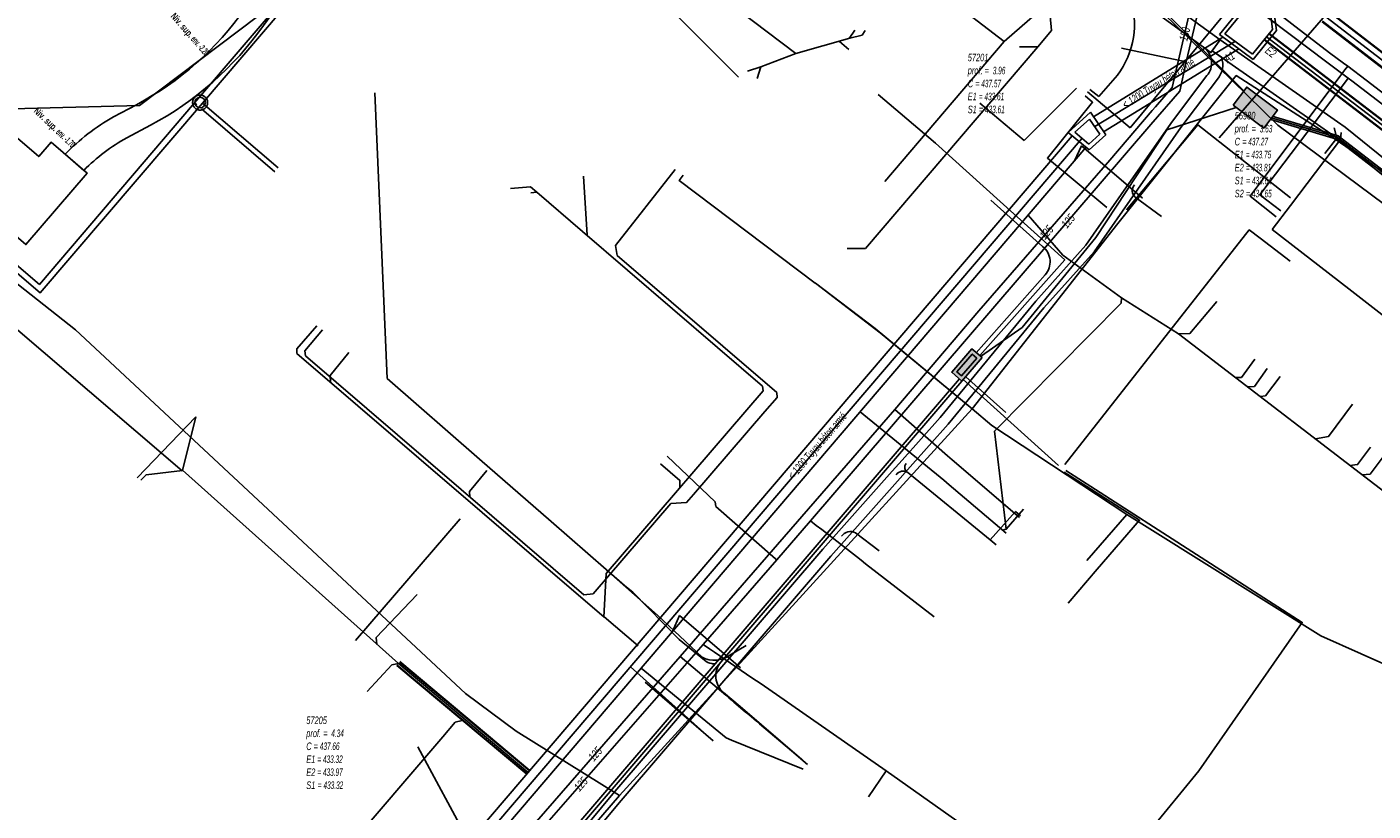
# Model space of a CAD drawing. Header units: metres. Extents: x 2695563 to 2696938, y 1260544 to 1262032.
# Tile 100 of 256: x 2696109 to 2696198, y 1261178 to 1261230. Entities that reach past the tile are written whole.
import ezdxf

# ---------------------------------------------------------------- set-up
doc = ezdxf.new("R2010")
doc.units = ezdxf.units.M
doc.header["$LTSCALE"] = 100
doc.linetypes.add('AUSGEZOGEN', pattern=[0])
doc.linetypes.add('STRICHLINIE2_S3', pattern=[0.25, 0.15, -0.1])
for name, color, linetype in [('CAD_Cadastre des conduites_Ouvrage _Ligne', 200, 'AUSGEZOGEN'), ('CAD_Cadastre des conduites_Ouvrage_Conduite', 200, 'AUSGEZOGEN'), ('Eau portable_Cadastre des conduites_Conduite', 171, 'AUSGEZOGEN'), ('Eau potable_Cadastre des conduites_Conduite_Texte', 171, 'AUSGEZOGEN'), ('EU_Cadastre des conduites', 24, 'AUSGEZOGEN'), ('EU_Cadastre des conduites – Texte', 7, 'AUSGEZOGEN'), ('EU_Cadastre des conduites_Axe de tracé', 24, 'AUSGEZOGEN'), ('EU_Cadastre des conduites_Regard normalisé – Texte', 24, 'AUSGEZOGEN'), ('EU_Cadastre des conduites_Regard – Polygone de détail', 24, 'AUSGEZOGEN'), ('EU_Cadastre des conduites_Texte entrée-sortie', 24, 'AUSGEZOGEN'), ('Gaz_Cadastre des conduites_Conduite', 32, 'AUSGEZOGEN'), ('Gaz_Cadastre des conduites_Conduite_Texte', 32, 'AUSGEZOGEN'), ('Réseau électrique_Cadastre des conduite_Bord du tracé', 1, 'AUSGEZOGEN'), ('Réseau électrique_Cadastre des conduite_Tronçon de tracé', 1, 'AUSGEZOGEN'), ('Réseau électrique_Cadastre des conduites_Ouvrage_Surface-Ligne-Point', 1, 'AUSGEZOGEN'), ('Réseau électrique_Point altimétrique_Texte', 7, 'AUSGEZOGEN'), ('TV_Cadastre des conduites_CONDUITE', 92, 'AUSGEZOGEN'), ('Télécommunications_SW_Cadastre des conduites_Bord du tracé', 94, 'AUSGEZOGEN'), ('Télécommunications_SW_Cadastre des conduites_Ouvrage', 94, 'AUSGEZOGEN')]:
    doc.layers.add(name, color=color, linetype=linetype)
doc.styles.add('ARIAL', font='arial.ttf')
doc.styles.add('ARIALNARROW', font='ARIALN.TTF')
pattern_1 = [(0, (2708005, 1273150), (6075, 6075), [6075, -6075]), (90, (2708005, 1273150), (-6075, 6075), [6075, -6075])]

# ---------------------------------------------------------------- blocks, each defined once
blk = doc.blocks.new('COMPLEXOBJECT_1585')
at = {"layer": 'CAD_Cadastre des conduites_Ouvrage _Ligne', "color": 200, "linetype": 'AUSGEZOGEN', "transparency": 33554687}
for start, end in [(90, 270), (270, 90)]:
    blk.add_arc((6119.209, 11225.509), 0.35, start, end, dxfattribs=at)
blk = doc.blocks.new('COMPLEXOBJECT_1586')
at = {"layer": 'CAD_Cadastre des conduites_Ouvrage _Ligne', "color": 200, "linetype": 'STRICHLINIE2_S3', "transparency": 33554687}
for centre, radius, start, end in [((6119.209, 11225.509), 0.5, 89.96845, 20.47589), ((6119.21, 11225.511), 0.498, 20.35559, 90.08874)]:
    blk.add_arc(centre, radius, start, end, dxfattribs=at)
blk = doc.blocks.new('COMPLEXOBJECT_1830')
at = {"layer": 'Réseau électrique_Cadastre des conduite_Bord du tracé', "color": 1, "linetype": 'AUSGEZOGEN', "transparency": 33554687}
for p, q in [((6123.623, 11233.706), (6122.189, 11231.732)), ((6123.409, 11230.622), (6125.009, 11232.824)), ((6114.975, 11225.364), (6113.453, 11224.555)), ((6114.343, 11223.171), (6115.915, 11224.006)), ((6110.238, 11222.073), (6111.486, 11221.005))]:
    blk.add_line(p, q, dxfattribs=at)
blk.add_lwpolyline([(6126.681, 11235.852), (6127.623, 11238.132), (6126.107, 11238.758), (6125.201, 11236.564)], dxfattribs=at)
for centre, radius, start, end in [((6112.048, 11241.962), 14.217, 324.5025, 337.6883), ((6112.712, 11241.59), 15.101, 324.51706, 337.66977), ((6105.221, 11243.684), 20.754, 298.03143, 324.84006), ((6105.78, 11243.039), 21.563, 298.03627, 324.84241), ((6120.533, 11212.061), 14.36, 119.53854, 135.79819), ((6120.406, 11212.206), 12.53, 118.94155, 135.39274)]:
    blk.add_arc(centre, radius, start, end, dxfattribs=at)
blk = doc.blocks.new('COMPLEXOBJECT_1844')
at = {"layer": 'Réseau électrique_Cadastre des conduite_Bord du tracé', "color": 1, "linetype": 'AUSGEZOGEN', "transparency": 33554687}
for points in [[(6187.06, 11228.52), (6186.443, 11228.951), (6186.356, 11228.83), (6185.893, 11229.168)], [(6186.091, 11227.297), (6183.802, 11224.27), (6180.912, 11220.13), (6178.056, 11216.035), (6174.734, 11212.316), (6168.374, 11204.594), (6165.845, 11201.752), (6165.182, 11201.007), (6160.577, 11195.832), (6146.636, 11179.588), (6144.477, 11176.99), (6145.039, 11176.571), (6147.171, 11179.136), (6161.104, 11195.371), (6165.719, 11200.558), (6166.385, 11201.306), (6168.906, 11204.139), (6175.266, 11211.86), (6178.606, 11215.6), (6181.498, 11219.746), (6184.368, 11223.859), (6186.789, 11227.06)]]:
    blk.add_lwpolyline(points, dxfattribs=at)
for centre, radius, start, end in [((6185.12, 11228.14), 1.286, 319.02303, 53.05875), ((6185.696, 11228.018), 1.454, 318.77428, 20.19499)]:
    blk.add_arc(centre, radius, start, end, dxfattribs=at)
blk = doc.blocks.new('COMPLEXOBJECT_1949')
at = {"layer": 'Réseau électrique_Cadastre des conduite_Tronçon de tracé', "color": 1, "linetype": 'AUSGEZOGEN', "transparency": 33554687}
blk.add_line((6178.916, 11225.904), (6180.15, 11227.332), dxfattribs=at)
blk.add_arc((6175.699, 11230.694), 5.577, 322.93522, 19.15807, dxfattribs=at)
blk = doc.blocks.new('COMPLEXOBJECT_2585')
at = {"layer": 'Réseau électrique_Cadastre des conduite_Tronçon de tracé', "color": 1, "linetype": 'AUSGEZOGEN', "transparency": 33554687}
blk.add_line((6183.082, 11217.942), (6181.333, 11219.229), dxfattribs=at)
blk.add_arc((6181.692, 11219.662), 0.562, 137.25619, 230.33458, dxfattribs=at)
blk = doc.blocks.new('COMPLEXOBJECT_2598')
at = {"layer": 'Réseau électrique_Cadastre des conduite_Tronçon de tracé', "color": 1, "linetype": 'AUSGEZOGEN', "transparency": 33554687}
blk.add_line((6155.478, 11189.435), (6154.407, 11188.791), dxfattribs=at)
blk.add_arc((6153.374, 11190.208), 1.754, 242.32178, 306.09619, dxfattribs=at)
blk = doc.blocks.new('COMPLEXOBJECT_2761')
at = {"layer": 'Télécommunications_SW_Cadastre des conduites_Bord du tracé', "color": 94, "linetype": 'AUSGEZOGEN', "transparency": 33554687}
blk.add_lwpolyline([(6061.878, 11324.781), (6125.024, 11276.855), (6144.716, 11261.91), (6172.175, 11240.573), (6174.099, 11239.79), (6179.632, 11235.501), (6182.935, 11231.89), (6188.544, 11226.288)], dxfattribs=at)
blk = doc.blocks.new('COMPLEXOBJECT_2802')
at = {"layer": 'Télécommunications_SW_Cadastre des conduites_Bord du tracé', "color": 94, "linetype": 'AUSGEZOGEN', "transparency": 33554687}
blk.add_lwpolyline([(6152.726, 11188.454), (6151.043, 11189.832), (6147.947, 11192.972)], dxfattribs=at)
for centre, radius, start, end in [((6153.341, 11189.145), 0.924, 228.33466, 260.81488), ((6153.338, 11189.154), 0.933, 261.03382, 275.56827)]:
    blk.add_arc(centre, radius, start, end, dxfattribs=at)
blk = doc.blocks.new('COMPLEXOBJECT_2807')
at = {"layer": 'Télécommunications_SW_Cadastre des conduites_Bord du tracé', "color": 94, "linetype": 'AUSGEZOGEN', "transparency": 33554687}
blk.add_line((6153.982, 11186.306), (6155.091, 11185.373), dxfattribs=at)
for start, end in [(141.0301, 185.33172), (185.32178, 229.62708)]:
    blk.add_arc((6154.926, 11187.416), 1.457, start, end, dxfattribs=at)
blk = doc.blocks.new('COMPLEXOBJECT_2808')
at = {"layer": 'Télécommunications_SW_Cadastre des conduites_Bord du tracé', "color": 94, "linetype": 'AUSGEZOGEN', "transparency": 33554687}
for p, q in [((6175.177, 11215.953), (6171.743, 11219.024)), ((6170.771, 11208.888), (6175.349, 11214.064))]:
    blk.add_line(p, q, dxfattribs=at)
for centre, radius, start, end in [((6174.374, 11214.928), 1.302, 5.16742, 51.92964), ((6174.371, 11214.928), 1.305, 318.53459, 5.12197)]:
    blk.add_arc(centre, radius, start, end, dxfattribs=at)

msp = doc.modelspace()

# ---------------------------------------------------------------- hatches: boundary and pattern name
at = {"layer": 'Réseau électrique_Cadastre des conduite_Bord du tracé', "lineweight": 18, "transparency": 33554687}
h = msp.add_hatch(dxfattribs=at)
h.set_pattern_fill('MUSTER', color=1, scale=6075, style=0, pattern_type=2)
h.set_pattern_definition(pattern_1)
h.paths.add_polyline_path([(2696112.456, 1261220.815), (2696112.538, 1261220.897), (2696112.621, 1261220.979), (2696112.704, 1261221.059), (2696112.788, 1261221.139), (2696112.873, 1261221.219), (2696112.958, 1261221.297), (2696113.045, 1261221.374), (2696113.132, 1261221.451), (2696113.22, 1261221.527), (2696113.308, 1261221.602), (2696113.397, 1261221.677), (2696113.487, 1261221.75), (2696113.577, 1261221.823), (2696113.669, 1261221.895), (2696113.76, 1261221.966), (2696113.853, 1261222.036), (2696113.946, 1261222.105), (2696114.04, 1261222.173), (2696114.134, 1261222.241), (2696114.229, 1261222.307), (2696114.325, 1261222.373), (2696114.421, 1261222.438), (2696114.518, 1261222.502), (2696114.615, 1261222.565), (2696114.713, 1261222.627), (2696114.812, 1261222.689), (2696114.911, 1261222.749), (2696115.011, 1261222.808), (2696115.111, 1261222.867), (2696115.212, 1261222.924), (2696115.313, 1261222.981), (2696116.885, 1261223.816), (2696117.171, 1261223.971), (2696117.455, 1261224.131), (2696117.736, 1261224.294), (2696118.015, 1261224.462), (2696118.291, 1261224.634), (2696118.565, 1261224.81), (2696118.835, 1261224.991), (2696119.104, 1261225.175), (2696119.369, 1261225.364), (2696119.631, 1261225.556), (2696119.891, 1261225.753), (2696120.147, 1261225.953), (2696120.401, 1261226.157), (2696120.651, 1261226.365), (2696120.898, 1261226.576), (2696121.142, 1261226.792), (2696121.383, 1261227.011), (2696121.62, 1261227.234), (2696121.854, 1261227.46), (2696122.085, 1261227.689), (2696122.312, 1261227.923), (2696122.535, 1261228.159), (2696122.755, 1261228.399), (2696122.971, 1261228.642), (2696123.184, 1261228.889), (2696123.393, 1261229.138), (2696123.598, 1261229.391), (2696123.799, 1261229.647), (2696123.996, 1261229.906), (2696124.19, 1261230.167), (2696124.379, 1261230.432), (2696125.979, 1261232.634), (2696126.044, 1261232.725), (2696126.107, 1261232.817), (2696126.171, 1261232.909), (2696126.233, 1261233.002), (2696126.295, 1261233.095), (2696126.356, 1261233.189), (2696126.417, 1261233.283), (2696126.476, 1261233.377), (2696126.535, 1261233.472), (2696126.594, 1261233.568), (2696126.651, 1261233.664), (2696126.708, 1261233.76), (2696126.765, 1261233.857), (2696126.82, 1261233.954), (2696126.875, 1261234.051), (2696126.929, 1261234.149), (2696126.982, 1261234.247), (2696127.035, 1261234.346), (2696127.087, 1261234.445), (2696127.138, 1261234.544), (2696127.188, 1261234.644), (2696127.238, 1261234.744), (2696127.287, 1261234.845), (2696127.335, 1261234.946), (2696127.382, 1261235.047), (2696127.429, 1261235.149), (2696127.475, 1261235.251), (2696127.52, 1261235.353), (2696127.564, 1261235.456), (2696127.608, 1261235.559), (2696127.651, 1261235.662), (2696128.593, 1261237.942), (2696127.077, 1261238.568), (2696126.171, 1261236.374), (2696126.131, 1261236.277), (2696126.089, 1261236.179), (2696126.048, 1261236.082), (2696126.005, 1261235.986), (2696125.962, 1261235.89), (2696125.918, 1261235.794), (2696125.873, 1261235.698), (2696125.827, 1261235.603), (2696125.781, 1261235.508), (2696125.734, 1261235.413), (2696125.687, 1261235.319), (2696125.639, 1261235.225), (2696125.59, 1261235.132), (2696125.54, 1261235.039), (2696125.49, 1261234.946), (2696125.439, 1261234.853), (2696125.387, 1261234.761), (2696125.335, 1261234.67), (2696125.282, 1261234.579), (2696125.228, 1261234.488), (2696125.173, 1261234.397), (2696125.118, 1261234.307), (2696125.063, 1261234.218), (2696125.006, 1261234.128), (2696124.949, 1261234.04), (2696124.891, 1261233.951), (2696124.833, 1261233.863), (2696124.774, 1261233.776), (2696124.714, 1261233.689), (2696124.654, 1261233.602), (2696124.593, 1261233.516), (2696123.159, 1261231.542), (2696122.977, 1261231.287), (2696122.791, 1261231.035), (2696122.601, 1261230.786), (2696122.407, 1261230.54), (2696122.21, 1261230.297), (2696122.009, 1261230.056), (2696121.804, 1261229.819), (2696121.596, 1261229.585), (2696121.384, 1261229.354), (2696121.169, 1261229.127), (2696120.95, 1261228.902), (2696120.729, 1261228.681), (2696120.503, 1261228.463), (2696120.275, 1261228.249), (2696120.043, 1261228.038), (2696119.808, 1261227.831), (2696119.57, 1261227.627), (2696119.329, 1261227.427), (2696119.085, 1261227.231), (2696118.838, 1261227.038), (2696118.589, 1261226.849), (2696118.336, 1261226.664), (2696118.081, 1261226.482), (2696117.823, 1261226.305), (2696117.562, 1261226.131), (2696117.298, 1261225.962), (2696117.033, 1261225.796), (2696116.764, 1261225.634), (2696116.493, 1261225.477), (2696116.22, 1261225.323), (2696115.945, 1261225.174), (2696114.423, 1261224.365), (2696114.309, 1261224.3), (2696114.195, 1261224.233), (2696114.083, 1261224.166), (2696113.97, 1261224.097), (2696113.859, 1261224.028), (2696113.748, 1261223.957), (2696113.637, 1261223.886), (2696113.528, 1261223.813), (2696113.419, 1261223.74), (2696113.311, 1261223.665), (2696113.203, 1261223.59), (2696113.096, 1261223.514), (2696112.99, 1261223.436), (2696112.884, 1261223.358), (2696112.779, 1261223.278), (2696112.675, 1261223.198), (2696112.572, 1261223.117), (2696112.469, 1261223.034), (2696112.368, 1261222.951), (2696112.267, 1261222.867), (2696112.166, 1261222.782), (2696112.067, 1261222.696), (2696111.968, 1261222.609), (2696111.87, 1261222.522), (2696111.773, 1261222.433), (2696111.677, 1261222.344), (2696111.581, 1261222.253), (2696111.487, 1261222.162), (2696111.393, 1261222.07), (2696111.3, 1261221.977), (2696111.208, 1261221.883)], flags=0)
h = msp.add_hatch(dxfattribs=at)
h.set_pattern_fill('MUSTER', color=1, scale=6075, style=0, pattern_type=2)
h.set_pattern_definition(pattern_1)
h.paths.add_polyline_path([(2696187.936, 1261229.495), (2696180.73, 1261234.74), (2696180.094, 1261233.906), (2696187.326, 1261228.64)], flags=0)
h = msp.add_hatch(dxfattribs=at)
h.set_pattern_fill('MUSTER', color=1, scale=6075, style=0, pattern_type=2)
h.set_pattern_definition(pattern_1)
h.paths.add_polyline_path([(2696259.48, 1261174.393), (2696254.954, 1261178.177), (2696252.35, 1261180.353), (2696244.091, 1261186.672), (2696243.136, 1261187.402), (2696219.1, 1261205.803), (2696211.605, 1261211.541), (2696203.986, 1261217.437), (2696196.241, 1261223.682), (2696195.745, 1261224.029), (2696187.936, 1261229.495), (2696187.42, 1261228.757), (2696195.305, 1261223.239), (2696195.7, 1261222.962), (2696203.428, 1261216.731), (2696211.056, 1261210.827), (2696218.608, 1261205.046), (2696242.589, 1261186.687), (2696243.544, 1261185.957), (2696251.788, 1261179.65), (2696254.335, 1261177.521), (2696258.903, 1261173.702)], flags=0)
h = msp.add_hatch(dxfattribs=at)
h.set_pattern_fill('MUSTER', color=1, scale=6075, style=0, pattern_type=2)
h.set_pattern_definition(pattern_1)
h.paths.add_polyline_path([(2696186.863, 1261228.978), (2696186.916, 1261228.936), (2696186.967, 1261228.891), (2696187.016, 1261228.843), (2696187.062, 1261228.793), (2696187.105, 1261228.74), (2696187.145, 1261228.685), (2696187.183, 1261228.628), (2696187.217, 1261228.57), (2696187.248, 1261228.509), (2696187.276, 1261228.447), (2696187.301, 1261228.384), (2696187.322, 1261228.319), (2696187.34, 1261228.253), (2696187.354, 1261228.187), (2696187.365, 1261228.119), (2696187.372, 1261228.052), (2696187.376, 1261227.984), (2696187.376, 1261227.916), (2696187.372, 1261227.848), (2696187.365, 1261227.78), (2696187.354, 1261227.713), (2696187.34, 1261227.646), (2696187.322, 1261227.581), (2696187.3, 1261227.516), (2696187.276, 1261227.452), (2696187.248, 1261227.39), (2696187.217, 1261227.33), (2696187.182, 1261227.271), (2696187.145, 1261227.214), (2696187.104, 1261227.16), (2696187.061, 1261227.107), (2696184.772, 1261224.08), (2696181.882, 1261219.94), (2696179.026, 1261215.845), (2696175.704, 1261212.126), (2696169.344, 1261204.404), (2696166.815, 1261201.562), (2696166.152, 1261200.817), (2696161.547, 1261195.642), (2696147.606, 1261179.398), (2696145.447, 1261176.8), (2696146.009, 1261176.381), (2696148.141, 1261178.946), (2696162.074, 1261195.181), (2696166.689, 1261200.368), (2696167.355, 1261201.116), (2696169.876, 1261203.949), (2696176.236, 1261211.67), (2696179.576, 1261215.41), (2696182.468, 1261219.556), (2696185.338, 1261223.669), (2696187.759, 1261226.87), (2696187.791, 1261226.908), (2696187.823, 1261226.948), (2696187.852, 1261226.988), (2696187.881, 1261227.03), (2696187.908, 1261227.072), (2696187.933, 1261227.116), (2696187.957, 1261227.16), (2696187.979, 1261227.205), (2696188, 1261227.251), (2696188.019, 1261227.297), (2696188.037, 1261227.344), (2696188.052, 1261227.392), (2696188.067, 1261227.44), (2696188.079, 1261227.489), (2696188.09, 1261227.538), (2696188.099, 1261227.588), (2696188.107, 1261227.637), (2696188.113, 1261227.687), (2696188.117, 1261227.737), (2696188.119, 1261227.788), (2696188.119, 1261227.838), (2696188.118, 1261227.888), (2696188.115, 1261227.938), (2696188.111, 1261227.988), (2696188.104, 1261228.038), (2696188.096, 1261228.088), (2696188.086, 1261228.137), (2696188.075, 1261228.186), (2696188.061, 1261228.235), (2696188.047, 1261228.283), (2696188.03, 1261228.33), (2696187.413, 1261228.761), (2696187.326, 1261228.64)], flags=0)
at = {"layer": 'Réseau électrique_Cadastre des conduites_Ouvrage_Surface-Ligne-Point', "lineweight": 18, "transparency": 33554687}
h = msp.add_hatch(dxfattribs=at)
h.set_pattern_fill('MUSTER', color=1, scale=4050, style=0, pattern_type=2)
h.set_pattern_definition([(0, (2703955, 1269100), (4050, 4050), [4050, -4050]), (90, (2703955, 1269100), (-4050, 4050), [4050, -4050])])
h.paths.add_polyline_path([(2696102.146, 1261221.41), (2696108.605, 1261215.885), (2696112.668, 1261220.634), (2696110.274, 1261222.682), (2696109.464, 1261221.734), (2696105.398, 1261225.212)], flags=0)
at = {"layer": 'Télécommunications_SW_Cadastre des conduites_Ouvrage', "transparency": 33554687}
for points in [[(2696188.805, 1261225.155), (2696190.843, 1261223.622), (2696191.744, 1261224.821), (2696189.706, 1261226.353)], [(2696172.124, 1261208.37), (2696171.44, 1261208.955), (2696170.107, 1261207.397), (2696170.791, 1261206.812)], [(2696171.772, 1261208.342), (2696171.468, 1261208.602), (2696170.46, 1261207.425), (2696170.764, 1261207.165)]]:
    msp.add_hatch(color=7, dxfattribs=at).paths.add_polyline_path(points)

# ---------------------------------------------------------------- linework, layer by layer
at = {"layer": 'CAD_Cadastre des conduites_Ouvrage_Conduite', "color": 200, "linetype": 'AUSGEZOGEN', "transparency": 33554687}
for p, q in [((2696119.81, 1261225.292), (2696119.962, 1261225.162)), ((2696120.266, 1261224.902), (2696125.14, 1261220.726)), ((2696120.335, 1261225.29), (2696125.361, 1261220.984))]:
    msp.add_line(p, q, dxfattribs=at)
for points in [[(2696132.069, 1261241.433), (2696129.491, 1261238.494), (2696130.377, 1261237.654), (2696119.81, 1261225.292)], [(2696132.366, 1261241.165), (2696130.045, 1261238.519), (2696130.929, 1261237.684), (2696120.335, 1261225.29)], [(2696119.81, 1261225.292), (2696109.506, 1261213.237), (2696104.707, 1261217.326), (2696101.204, 1261213.326)], [(2696120.335, 1261225.29), (2696109.55, 1261212.673), (2696104.747, 1261216.766), (2696101.508, 1261213.066)]]:
    msp.add_lwpolyline(points, dxfattribs=at)
at = {"layer": 'Eau portable_Cadastre des conduites_Conduite', "color": 7, "linetype": 'AUSGEZOGEN', "transparency": 33554687}
for p, q in [((2696185.691, 1261228.018), (2696181.39, 1261228.933)), ((2696164.38, 1261194.68), (2696168.954, 1261191.149)), ((2696165.76, 1261180.92), (2696164.584, 1261179.191))]:
    msp.add_line(p, q, dxfattribs=at)
for points in [[(2696188.036, 1261233.317), (2696187.573, 1261232.703), (2696186.438, 1261231.197), (2696185.691, 1261228.018), (2696185.263, 1261226.075), (2696183.34, 1261223.851)], [(2696188.036, 1261233.317), (2696188.639, 1261232.859), (2696195.03, 1261228.009), (2696195.382, 1261227.743), (2696196.452, 1261226.935)], [(2696196.452, 1261226.935), (2696196.338, 1261226.786), (2696190.57, 1261219.199), (2696191.971, 1261218.13)], [(2696196.452, 1261226.935), (2696196.69, 1261226.752), (2696227.415, 1261203.19), (2696227.955, 1261202.776), (2696228.52, 1261202.345), (2696244.356, 1261190.265), (2696251.172, 1261185.037), (2696265.012, 1261174.379), (2696265.171, 1261174.258), (2696265.819, 1261173.772), (2696272.459, 1261168.786), (2696280.159, 1261162.893), (2696289.92, 1261155.406)], [(2696183.34, 1261223.851), (2696160.73, 1261197.52), (2696158.481, 1261194.937), (2696153.59, 1261189.32), (2696140.728, 1261174.602), (2696140.044, 1261173.819)], [(2696158.481, 1261194.937), (2696158.399, 1261195.01), (2696154.438, 1261198.487), (2696154.387, 1261198.783), (2696151.195, 1261201.823)], [(2696160.73, 1261197.52), (2696161.109, 1261197.225), (2696161.471, 1261196.944), (2696163.778, 1261195.148), (2696164.093, 1261194.904), (2696164.38, 1261194.68)], [(2696153.59, 1261189.32), (2696154.011, 1261189.032), (2696154.355, 1261188.797), (2696156.831, 1261187.106), (2696157.133, 1261186.9), (2696157.44, 1261186.69)], [(2696157.44, 1261186.69), (2696165.76, 1261180.92), (2696170.45, 1261177.59), (2696169.797, 1261176.602), (2696169.638, 1261176.361), (2696169.355, 1261175.933)]]:
    msp.add_lwpolyline(points, dxfattribs=at)
at = {"layer": 'EU_Cadastre des conduites', "color": 255, "transparency": 33554687}
for p, q in [((2696237.081, 1261198.559), (2696194.97, 1261231.017)), ((2696234.692, 1261196.269), (2696191.031, 1261229.695)), ((2696133.348, 1261188.047), (2696141.982, 1261180.815))]:
    msp.add_line(p, q, dxfattribs=at)
at = {"layer": 'EU_Cadastre des conduites', "linetype": 'AUSGEZOGEN', "transparency": 33554687}
for p, q in [((2696237.312, 1261198.859), (2696195.201, 1261231.317)), ((2696237.325, 1261198.876), (2696195.214, 1261231.334)), ((2696237.338, 1261198.892), (2696195.227, 1261231.35)), ((2696236.824, 1261198.226), (2696194.713, 1261230.684)), ((2696236.837, 1261198.242), (2696194.726, 1261230.7)), ((2696236.85, 1261198.259), (2696194.739, 1261230.717)), ((2696234.528, 1261196.055), (2696190.867, 1261229.481)), ((2696234.54, 1261196.07), (2696190.879, 1261229.496)), ((2696234.552, 1261196.086), (2696190.891, 1261229.512)), ((2696234.832, 1261196.452), (2696191.171, 1261229.878)), ((2696234.844, 1261196.468), (2696191.183, 1261229.894)), ((2696234.856, 1261196.483), (2696191.195, 1261229.909)), ((2696133.432, 1261188.147), (2696142.066, 1261180.915)), ((2696133.444, 1261188.162), (2696142.078, 1261180.93)), ((2696133.457, 1261188.177), (2696142.091, 1261180.945)), ((2696133.239, 1261187.917), (2696141.873, 1261180.685)), ((2696133.252, 1261187.932), (2696141.886, 1261180.7)), ((2696133.264, 1261187.947), (2696141.898, 1261180.715))]:
    msp.add_line(p, q, dxfattribs=at)
at = {"layer": 'EU_Cadastre des conduites', "color": 24, "linetype": 'AUSGEZOGEN', "transparency": 33554687}
for p, q in [((2696163.679, 1261230.126), (2696163.303, 1261229.584)), ((2696163.333, 1261229.59), (2696159.751, 1261228.576)), ((2696163.273, 1261228.847), (2696162.649, 1261229.378)), ((2696188.955, 1261229.407), (2696179.608, 1261223.718)), ((2696157.42, 1261227.692), (2696159.751, 1261228.576)), ((2696174.617, 1261229.025), (2696175.815, 1261229.025)), ((2696156.548, 1261227.401), (2696157.42, 1261227.691)), ((2696157.195, 1261226.907), (2696157.422, 1261227.699)), ((2696178.765, 1261222.953), (2696138.692, 1261176.04)), ((2696178.739, 1261222.434), (2696178.259, 1261221.437)), ((2696182.774, 1261218.963), (2696178.739, 1261222.434)), ((2696145.643, 1261220.421), (2696145.888, 1261216.503)), ((2696177.482, 1261215.182), (2696175.199, 1261217.843)), ((2696208.729, 1261191.87), (2696185.166, 1261209.953)), ((2696116.001, 1261200.385), (2696119.905, 1261204.44)), ((2696119.9, 1261204.435), (2696119.014, 1261200.877)), ((2696157.698, 1261204.783), (2696152.955, 1261199.266)), ((2696169.584, 1261200.226), (2696164.02, 1261204.768)), ((2696173.728, 1261196.974), (2696172.941, 1261203.48)), ((2696118.999, 1261200.884), (2696133.348, 1261188.047)), ((2696147.01, 1261191.139), (2696149.272, 1261189.219)), ((2696152.024, 1261191.229), (2696151.553, 1261190.173)), ((2696156.081, 1261187.757), (2696152.024, 1261191.229)), ((2696154.258, 1261182.909), (2696148.759, 1261187.826)), ((2696155.134, 1261183.104), (2696149.469, 1261187.73)), ((2696149.744, 1261186.804), (2696154.258, 1261182.909))]:
    msp.add_line(p, q, dxfattribs=at)
for points in [[(2696159.751, 1261228.576), (2696142.696, 1261241.488), (2696135.678, 1261246.813)], [(2696175.824, 1261229.016), (2696176.747, 1261230.11), (2696176.523, 1261232.5), (2696175.066, 1261233.636)], [(2696164.365, 1261230.117), (2696164.152, 1261229.802), (2696163.333, 1261229.59)], [(2696163.164, 1261215.612), (2696164.377, 1261215.612), (2696175.831, 1261229.028)], [(2696151.748, 1261220.862), (2696147.776, 1261215.812), (2696147.883, 1261215.168), (2696158.501, 1261206.049), (2696158.51, 1261205.731), (2696157.702, 1261204.788)], [(2696140.8, 1261219.613), (2696142.137, 1261219.718), (2696142.545, 1261219.358)], [(2696142.143, 1261219.327), (2696142.545, 1261219.358), (2696145.587, 1261216.752)], [(2696145.587, 1261216.752), (2696157.55, 1261206.471), (2696157.577, 1261206.163), (2696147.151, 1261194.031), (2696147.004, 1261191.133)], [(2696185.166, 1261209.953), (2696181.398, 1261212.349), (2696177.482, 1261215.182)], [(2696172.941, 1261203.48), (2696181.356, 1261211.987), (2696181.398, 1261212.349)], [(2696104.435, 1261210.318), (2696105.125, 1261211.087), (2696106.646, 1261211.389), (2696118.992, 1261200.849)], [(2696187.732, 1261212.092), (2696185.932, 1261209.976), (2696185.166, 1261209.953)], [(2696127.934, 1261210.487), (2696126.612, 1261208.954), (2696126.612, 1261208.651), (2696147.015, 1261191.131)], [(2696128.307, 1261210.213), (2696127.125, 1261208.827), (2696127.176, 1261208.497), (2696145.676, 1261192.615), (2696146.286, 1261192.669), (2696151.46, 1261198.682), (2696152.493, 1261198.746), (2696152.953, 1261199.271)], [(2696130.049, 1261208.721), (2696128.808, 1261207.195), (2696128.837, 1261206.751)], [(2696190.249, 1261208.278), (2696189.35, 1261207.06), (2696188.944, 1261207.054)], [(2696191.076, 1261207.648), (2696190.217, 1261206.444), (2696189.762, 1261206.426)], [(2696191.926, 1261207.109), (2696190.946, 1261205.828), (2696190.614, 1261205.788)], [(2696196.726, 1261205.27), (2696195.15, 1261203.136), (2696194.267, 1261202.969)], [(2696197.93, 1261202.414), (2696197.069, 1261201.266), (2696196.553, 1261201.214)], [(2696198.764, 1261201.786), (2696197.901, 1261200.618), (2696197.387, 1261200.574)], [(2696116.25, 1261200.239), (2696116.587, 1261200.591), (2696118.998, 1261200.87)], [(2696139.224, 1261200.864), (2696138.064, 1261199.478), (2696138.1, 1261199.126)], [(2696150.764, 1261201.307), (2696152.05, 1261200.21), (2696152.056, 1261199.746)], [(2696173.729, 1261196.716), (2696169.943, 1261199.919), (2696169.584, 1261200.226)], [(2696174.877, 1261198.312), (2696173.728, 1261196.974), (2696173.48, 1261196.916)], [(2696134.588, 1261192.643), (2696131.873, 1261189.773), (2696131.928, 1261189.318)], [(2696131.273, 1261186.179), (2696132.91, 1261187.95), (2696133.364, 1261188.04)], [(2696136.308, 1261183.184), (2696137.13, 1261184.146), (2696137.591, 1261184.25)], [(2696118.592, 1261156.842), (2696116.145, 1261158.953), (2696116.178, 1261159.68), (2696136.308, 1261183.184)], [(2696160.243, 1261181.028), (2696155.479, 1261182.963), (2696155.134, 1261183.104)]]:
    msp.add_lwpolyline(points, dxfattribs=at)
at = {"layer": 'EU_Cadastre des conduites_Axe de tracé', "color": 24, "linetype": 'AUSGEZOGEN', "transparency": 33554687}
for p, q in [((2696188.125, 1261229.663), (2696179.523, 1261224.376)), ((2696189.177, 1261228.893), (2696180.199, 1261223.385)), ((2696178.107, 1261223.107), (2696138.427, 1261176.654)), ((2696179.028, 1261222.337), (2696139.343, 1261175.878))]:
    msp.add_line(p, q, dxfattribs=at)
at = {"layer": 'EU_Cadastre des conduites_Regard – Polygone de détail', "color": 24, "linetype": 'STRICHLINIE2_S3', "transparency": 33554687}
for points in [[(2696187.891, 1261229.835), (2696190.14, 1261228.187), (2696191.682, 1261230.106), (2696191.517, 1261231.428), (2696190.086, 1261232.544), (2696187.891, 1261229.835)], [(2696190.126, 1261232.196), (2696188.25, 1261229.882), (2696190.095, 1261228.53), (2696191.421, 1261230.18), (2696191.282, 1261231.294), (2696190.126, 1261232.196)], [(2696179.318, 1261224.677), (2696177.836, 1261223.333), (2696179.23, 1261222.168), (2696180.342, 1261223.175), (2696179.318, 1261224.677)], [(2696179.264, 1261224.223), (2696178.293, 1261223.342), (2696179.222, 1261222.565), (2696179.947, 1261223.222), (2696179.264, 1261224.223)]]:
    msp.add_lwpolyline(points, close=True, dxfattribs=at)
at = {"layer": 'Gaz_Cadastre des conduites_Conduite', "color": 32, "linetype": 'AUSGEZOGEN', "transparency": 33554687}
msp.add_line((2696170.13, 1261201.57), (2696174.606, 1261197.738), dxfattribs=at)
for points in [[(2696187.982, 1261234.214), (2696185.936, 1261231.385), (2696184.758, 1261226.318), (2696183.646, 1261225.04)], [(2696187.982, 1261234.214), (2696195.201, 1261228.633), (2696196.143, 1261227.947), (2696196.417, 1261227.747)], [(2696196.417, 1261227.747), (2696196.224, 1261227.488), (2696195.902, 1261227.058), (2696189.943, 1261219.098), (2696191.671, 1261217.734)], [(2696292.43, 1261154.342), (2696274.807, 1261167.709), (2696252.452, 1261184.767), (2696247.101, 1261188.85), (2696245.196, 1261190.32), (2696235.732, 1261197.568), (2696197.648, 1261226.802), (2696196.417, 1261227.747)], [(2696183.646, 1261225.04), (2696183.431, 1261224.79), (2696180.613, 1261221.501), (2696171.91, 1261211.49), (2696167.864, 1261206.725), (2696166.34, 1261204.93), (2696152.06, 1261188.52), (2696140.284, 1261174.972), (2696139.258, 1261173.792)], [(2696166.34, 1261204.93), (2696169.822, 1261201.843), (2696170.13, 1261201.57)], [(2696152.06, 1261188.52), (2696155.103, 1261185.935), (2696155.304, 1261185.764), (2696155.539, 1261185.565)], [(2696160.523, 1261181.328), (2696159.459, 1261182.237), (2696157.35, 1261184.04), (2696157.137, 1261184.219), (2696156.625, 1261184.651), (2696156.395, 1261184.844), (2696155.63, 1261185.488), (2696155.539, 1261185.565)]]:
    msp.add_lwpolyline(points, dxfattribs=at)
at = {"layer": 'Réseau électrique_Cadastre des conduite_Bord du tracé', "color": 1, "linetype": 'AUSGEZOGEN', "transparency": 33554687}
for points in [[(2696187.936, 1261229.495), (2696180.73, 1261234.74), (2696180.094, 1261233.906), (2696187.326, 1261228.64), (2696187.936, 1261229.495)], [(2696259.48, 1261174.393), (2696254.954, 1261178.177), (2696252.35, 1261180.353), (2696244.091, 1261186.672), (2696243.136, 1261187.402), (2696219.1, 1261205.803), (2696211.605, 1261211.541), (2696203.986, 1261217.437), (2696196.241, 1261223.682), (2696195.745, 1261224.029), (2696187.936, 1261229.495), (2696187.42, 1261228.757), (2696195.305, 1261223.239), (2696195.7, 1261222.962), (2696203.428, 1261216.731), (2696211.056, 1261210.827), (2696218.608, 1261205.046), (2696242.589, 1261186.687), (2696243.544, 1261185.957), (2696251.788, 1261179.65), (2696254.335, 1261177.521), (2696258.903, 1261173.702), (2696259.48, 1261174.393)]]:
    msp.add_lwpolyline(points, close=True, dxfattribs=at)
at = {"layer": 'Réseau électrique_Cadastre des conduite_Tronçon de tracé', "color": 1, "linetype": 'AUSGEZOGEN', "transparency": 33554687}
for p, q in [((2696173.588, 1261229.376), (2696165.664, 1261235.46)), ((2696181.961, 1261223.645), (2696191.315, 1261234.928)), ((2696173.588, 1261229.376), (2696175.797, 1261231.296)), ((2696165.655, 1261220.075), (2696173.588, 1261229.376)), ((2696174.916, 1261222.788), (2696178.39, 1261226.269)), ((2696179.134, 1261226.031), (2696181.961, 1261223.645)), ((2696179.293, 1261226.192), (2696179.886, 1261225.714)), ((2696171.988, 1261225.275), (2696174.916, 1261222.788)), ((2696191.398, 1261216.879), (2696192.613, 1261218.479)), ((2696196.482, 1261212.946), (2696191.398, 1261216.879)), ((2696200.086, 1261210.157), (2696196.482, 1261212.946)), ((2696172.671, 1261196.258), (2696167.195, 1261200.742)), ((2696172.671, 1261196.258), (2696174.353, 1261198.145)), ((2696174.353, 1261198.145), (2696174.679, 1261197.866)), ((2696137.448, 1261197.658), (2696130.495, 1261189.567)), ((2696165.286, 1261195.527), (2696163.721, 1261196.735)), ((2696173.062, 1261195.939), (2696172.671, 1261196.258)), ((2696150.57, 1261191.251), (2696145.781, 1261195.499)), ((2696153.529, 1261188.465), (2696150.57, 1261191.251))]:
    msp.add_line(p, q, dxfattribs=at)
for points in [[(2696187.866, 1261222.981), (2696195.518, 1261231.781), (2696192.967, 1261233.797)], [(2696180.404, 1261218.337), (2696176.463, 1261221.634), (2696179.47, 1261225.344), (2696178.972, 1261225.762)], [(2696192.622, 1261218.986), (2696186.463, 1261223.849), (2696181.731, 1261218.198)], [(2696192.613, 1261218.479), (2696195.946, 1261222.865), (2696195.971, 1261223.322)], [(2696194.907, 1261221.932), (2696195.693, 1261222.955), (2696195.52, 1261223.638)]]:
    msp.add_lwpolyline(points, dxfattribs=at)
for centre, radius, start, end in [((2696166.885, 1261200.268), 0.566, 56.82479, 145.11095), ((2696167.374, 1261201.083), 0.385, 138.378, 242.31614), ((2696163.39, 1261196.06), 0.752, 63.85364, 143.98926)]:
    msp.add_arc(centre, radius, start, end, dxfattribs=at)
at = {"layer": 'Réseau électrique_Cadastre des conduites_Ouvrage_Surface-Ligne-Point', "color": 1, "linetype": 'AUSGEZOGEN', "transparency": 33554687}
msp.add_line((2696139.817, 1261172.914), (2696134.653, 1261182.516), dxfattribs=at)
msp.add_lwpolyline([(2696102.146, 1261221.41), (2696108.605, 1261215.885), (2696112.668, 1261220.634), (2696110.274, 1261222.682), (2696109.464, 1261221.734), (2696105.398, 1261225.212), (2696102.146, 1261221.41)], close=True, dxfattribs=at)
at = {"layer": 'TV_Cadastre des conduites_CONDUITE', "color": 92, "linetype": 'AUSGEZOGEN', "transparency": 33554687}
for p, q in [((2696148.048, 1261179.288), (2696171.457, 1261204.966)), ((2696181.734, 1261197.959), (2696179.091, 1261194.898)), ((2696141.166, 1261183.55), (2696148.048, 1261179.288)), ((2696148.048, 1261179.288), (2696086.586, 1261108.185))]:
    msp.add_line(p, q, dxfattribs=at)
for points in [[(2695954.521, 1261432.817), (2695982.78, 1261401.523), (2696040.347, 1261343.241), (2696043.85, 1261339.695), (2696045.936, 1261332.298), (2696055.988, 1261322.246), (2696059.781, 1261323.763), (2696065.092, 1261322.246), (2696142.093, 1261264.021), (2696182.3, 1261233.107), (2696188.748, 1261226.788), (2696191.783, 1261223.814), (2696284.336, 1261154.968), (2696287.921, 1261155.02)], [(2696131.322, 1261248.32), (2696133.806, 1261244.901), (2696129.039, 1261237.27), (2696126.688, 1261233.098), (2696116.147, 1261225.13), (2696106.801, 1261224.88), (2696098.116, 1261229.963), (2696090.538, 1261228.898), (2696085.814, 1261227.708), (2696085.944, 1261229.478)], [(2696136.536, 1261244.307), (2696144.733, 1261238.266), (2696155.947, 1261227.009)], [(2696262.577, 1261173.925), (2696260.197, 1261174.355), (2696248.057, 1261183.646), (2696242.547, 1261188.102), (2696230.52, 1261196.669), (2696223.018, 1261202.657), (2696215.344, 1261208.525), (2696207.808, 1261214.54), (2696203.81, 1261217.219), (2696195.581, 1261222.881), (2696189.01, 1261227.116), (2696188.748, 1261226.788), (2696181.151, 1261217.277), (2696171.457, 1261204.966)], [(2696171.457, 1261204.966), (2696165.354, 1261210.015), (2696161.049, 1261213.311), (2696161.044, 1261213.314), (2696152, 1261220.144), (2696152.258, 1261220.489)], [(2696171.457, 1261204.966), (2696165.016, 1261210.315), (2696161.049, 1261213.311), (2696161.044, 1261213.314), (2696152, 1261220.144), (2696152.258, 1261220.489)], [(2696100.09, 1261214.309), (2696103.343, 1261216.958), (2696111.902, 1261210.229), (2696137.811, 1261186.047), (2696141.166, 1261183.55)], [(2696181.734, 1261197.959), (2696183.269, 1261196.998), (2696181.734, 1261197.959), (2696172.776, 1261203.871), (2696171.457, 1261204.966)], [(2696210.703, 1261182.706), (2696194.632, 1261189.881), (2696183.269, 1261196.998), (2696181.734, 1261197.959)]]:
    msp.add_lwpolyline(points, dxfattribs=at)
at = {"layer": 'Télécommunications_SW_Cadastre des conduites_Bord du tracé', "linetype": 'AUSGEZOGEN', "transparency": 33554687}
for p, q in [((2696191.319, 1261224.183), (2696195.674, 1261222.888)), ((2696191.391, 1261224.423), (2696195.79, 1261223.114)), ((2696195.79, 1261223.114), (2696225.719, 1261199.94)), ((2696195.674, 1261222.888), (2696225.567, 1261199.74))]:
    msp.add_line(p, q, dxfattribs=at)
at = {"layer": 'Télécommunications_SW_Cadastre des conduites_Bord du tracé', "color": 255, "transparency": 33554687}
for p, q in [((2696191.355, 1261224.303), (2696195.732, 1261223.001)), ((2696195.732, 1261223.001), (2696225.643, 1261199.84))]:
    msp.add_line(p, q, dxfattribs=at)
at = {"layer": 'Télécommunications_SW_Cadastre des conduites_Bord du tracé', "color": 94, "linetype": 'AUSGEZOGEN', "transparency": 33554687}
for p, q in [((2696170.874, 1261206.909), (2696177.202, 1261201.213)), ((2696171.036, 1261207.098), (2696173.706, 1261204.736)), ((2696154.763, 1261188.143), (2696170.792, 1261206.812)), ((2696154.399, 1261188.035), (2696129.808, 1261159.344)), ((2696156.061, 1261185.183), (2696160.162, 1261181.676))]:
    msp.add_line(p, q, dxfattribs=at)
for points in [[(2696148.917, 1261192.782), (2696148.374, 1261193.232), (2696143.492, 1261197.485), (2696138.729, 1261201.633), (2696132.6, 1261206.993), (2696131.793, 1261225.976)], [(2696171.967, 1261208.504), (2696177.622, 1261214.863), (2696169.024, 1261222.613), (2696165.221, 1261225.86)], [(2696172.08, 1261208.48), (2696174.795, 1261210.374), (2696179.673, 1261216.362), (2696184.406, 1261223.497), (2696189.01, 1261225.001)], [(2696177.625, 1261201.266), (2696189.874, 1261216.857), (2696190.59, 1261216.312), (2696192.6, 1261214.79)], [(2696170.619, 1261206.96), (2696164.491, 1261199.81), (2696154.399, 1261188.035)], [(2696177.693, 1261200.868), (2696179.34, 1261199.81), (2696193.394, 1261190.783), (2696186.515, 1261180.91), (2696183.22, 1261176.881), (2696184.354, 1261175.899), (2696183.096, 1261170.88), (2696174.811, 1261158.484), (2696182.843, 1261152.919), (2696185.057, 1261156.207)], [(2696177.84, 1261192.06), (2696179.771, 1261194.308), (2696182.59, 1261197.57), (2696179.09, 1261199.81), (2696177.59, 1261200.77)], [(2696131.09, 1261160.459), (2696145.854, 1261177.715), (2696154.763, 1261188.143)]]:
    msp.add_lwpolyline(points, dxfattribs=at)
at = {"layer": 'Télécommunications_SW_Cadastre des conduites_Ouvrage', "color": 94, "transparency": 33554687}
for points in [[(2696188.805, 1261225.155), (2696190.843, 1261223.622), (2696191.744, 1261224.821), (2696189.706, 1261226.353), (2696188.805, 1261225.155)], [(2696172.124, 1261208.37), (2696171.44, 1261208.955), (2696170.107, 1261207.397), (2696170.791, 1261206.812), (2696172.124, 1261208.37)], [(2696171.772, 1261208.342), (2696171.468, 1261208.602), (2696170.46, 1261207.425), (2696170.764, 1261207.165), (2696171.772, 1261208.342)]]:
    msp.add_lwpolyline(points, close=True, dxfattribs=at)

# ---------------------------------------------------------------- block references
at = {"layer": 'CAD_Cadastre des conduites_Ouvrage _Ligne', "color": 200, "linetype": 'STRICHLINIE2_S3', "lineweight": -3, "transparency": 33554687}
msp.add_blockref('COMPLEXOBJECT_1586', (2690000.97, 1249999.81), dxfattribs=at)
at = {"layer": 'CAD_Cadastre des conduites_Ouvrage _Ligne', "color": 200, "linetype": 'AUSGEZOGEN', "lineweight": -3, "transparency": 33554687}
msp.add_blockref('COMPLEXOBJECT_1585', (2690000.97, 1249999.81), dxfattribs=at)
at = {"layer": 'Réseau électrique_Cadastre des conduite_Bord du tracé', "color": 1, "linetype": 'AUSGEZOGEN', "lineweight": -3, "transparency": 33554687}
for name in ['COMPLEXOBJECT_1830', 'COMPLEXOBJECT_1844']:
    msp.add_blockref(name, (2690000.97, 1249999.81), dxfattribs=at)
at = {"layer": 'Réseau électrique_Cadastre des conduite_Tronçon de tracé', "color": 1, "linetype": 'AUSGEZOGEN', "lineweight": -3, "transparency": 33554687}
for name in ['COMPLEXOBJECT_1949', 'COMPLEXOBJECT_2585', 'COMPLEXOBJECT_2598']:
    msp.add_blockref(name, (2690000.97, 1249999.81), dxfattribs=at)
at = {"layer": 'Télécommunications_SW_Cadastre des conduites_Bord du tracé', "color": 94, "linetype": 'AUSGEZOGEN', "lineweight": -3, "transparency": 33554687}
for name in ['COMPLEXOBJECT_2761', 'COMPLEXOBJECT_2808', 'COMPLEXOBJECT_2802', 'COMPLEXOBJECT_2807']:
    msp.add_blockref(name, (2690000.97, 1249999.81), dxfattribs=at)

# ---------------------------------------------------------------- texts
at = {"layer": 'Eau potable_Cadastre des conduites_Conduite_Texte', "color": 7, "transparency": 33554687, "char_height": 0.55426, "width": 1.10014, "attachment_point": 5, "style": 'ARIAL'}
for insert, rotation in [((2696177.848, 1261217.448), 50.3352), ((2696145.476, 1261180.027), 48.6972)]:
    msp.add_mtext('\\A1;{\\fArial|i1|b0;\\H0.554263;\\W0.700000;\\C7;125}\\P', dxfattribs=dict(at, insert=insert, rotation=rotation))
at = {"layer": 'EU_Cadastre des conduites – Texte', "color": 24, "transparency": 33554687, "char_height": 0.55705, "width": 6, "attachment_point": 5, "style": 'ARIAL'}
for insert, rotation in [((2696183.891, 1261226.527), 32.355), ((2696161.239, 1261202.458), 49.4388)]:
    msp.add_mtext('\\A1;{\\fArial|b0|i1|c0|p34;\\W0.7;< \\W0.49;1200 Tuyau béton armé}', dxfattribs=dict(at, insert=insert, rotation=rotation))
at = {"layer": 'EU_Cadastre des conduites_Regard normalisé – Texte', "color": 24, "transparency": 33554687, "char_height": 0.50641, "attachment_point": 1, "line_spacing_factor": 1.024096, "style": 'ARIAL'}
for s, insert, width in [('\\A1;{\\fArial|b0|i1|c0|p34;\\W0.69709;57201}\\P{\\fArial|b0|i1|c0|p34;\\H0.99721x;\\W0.69709;prof. = \\W0.48796; 3.96}\\P{\\fArial|b0|i1|c0|p34;\\H0.99721x;\\W0.69709;C =\\W0.48796; 437.57}\\P{\\fArial|b0|i1|c0|p34;\\H0.99721x;\\W0.69709;E1 \\W0.48796;= 433.61}\\P{\\fArial|b0|i1|c0|p34;\\H0.99721x;\\W0.69709;S1 =\\W0.48796; 433.61}', (2696171.174, 1261228.566), 2.8452), ('\\A1;{\\fArial|b0|i1|c0|p34;\\W0.69709;56980}\\P{\\fArial|b0|i1|c0|p34;\\H0.99721x;\\W0.69709;prof. = \\W0.48796; 3.63}\\P{\\fArial|b0|i1|c0|p34;\\H0.99721x;\\W0.69709;C =\\W0.48796; 437.27}\\P{\\fArial|b0|i1|c0|p34;\\H0.99721x;\\W0.69709;E1 \\W0.48796;= 433.75}\\P{\\fArial|b0|i1|c0|p34;\\H0.99721x;\\W0.69709;E2 \\W0.48796;= 433.81}\\P{\\fArial|b0|i1|c0|p34;\\H0.99721x;\\W0.69709;S1 =\\W0.48796; 433.64}\\P{\\fArial|b0|i1|c0|p34;\\H0.99721x;\\W0.69709;S2 =\\W0.48796; 434.65}', (2696188.909, 1261224.703), 2.84864), ('\\A1;{\\fArial|b0|i1|c0|p34;\\W0.69532;57205}\\P{\\fArial|b0|i1|c0|p34;\\H0.99721x;\\W0.69532;prof. = \\W0.48672; 4.34}\\P{\\fArial|b0|i1|c0|p34;\\H0.99721x;\\W0.69532;C =\\W0.48672; 437.66}\\P{\\fArial|b0|i1|c0|p34;\\H0.99721x;\\W0.69532;E1 \\W0.48672;= 433.32}\\P{\\fArial|b0|i1|c0|p34;\\H0.99721x;\\W0.69532;E2 \\W0.48672;= 433.97}\\P{\\fArial|b0|i1|c0|p34;\\H0.99721x;\\W0.69532;S1 =\\W0.48672; 433.32}', (2696127.233, 1261184.528), 2.8414)]:
    msp.add_mtext(s, dxfattribs=dict(at, insert=insert, width=width))
at = {"layer": 'EU_Cadastre des conduites_Texte entrée-sortie', "color": 24, "transparency": 33554687, "char_height": 0.55705, "attachment_point": 7, "style": 'ARIAL'}
for s, insert, width, rotation in [('\\A1;{\\fArial|i1|b0;\\H0.557054;\\W0.700000;\\C24;A1}\\P', (2696188.421, 1261227.93), 0.85544, 32.5548), ('\\A1;{\\fArial|i1|b0;\\H0.557054;\\W0.700000;\\C24;E2}\\P', (2696190.879, 1261228.668), 0.86376, 322.5636)]:
    msp.add_mtext(s, dxfattribs=dict(at, insert=insert, width=width, rotation=rotation))
at = {"layer": 'Gaz_Cadastre des conduites_Conduite_Texte', "color": 32, "transparency": 33554687, "char_height": 0.55825, "width": 1.10806, "attachment_point": 5, "style": 'ARIAL'}
for s, insert, rotation in [('\\A1;{\\fArial|i1|b0;\\H0.558250;\\W0.700000;\\C32;150}\\P', (2696185.59, 1261229.873), 76.9122), ('\\A1;{\\fArial|i1|b0;\\H0.558250;\\W0.700000;\\C32;125}\\P', (2696176.402, 1261216.694), 48.9699), ('\\A1;{\\fArial|i1|b0;\\H0.558250;\\W0.700000;\\C32;125}\\P', (2696146.429, 1261182.034), 49.0023)]:
    msp.add_mtext(s, dxfattribs=dict(at, insert=insert, rotation=rotation))
at = {"layer": 'Réseau électrique_Point altimétrique_Texte', "color": 1, "transparency": 33554687, "char_height": 0.45675, "width": 6, "attachment_point": 4, "style": 'ARIALNARROW'}
for s, insert, rotation in [('\\A1;{\\fArial Narrow|b1|i0|c0|p34;\\W0.7;Niv. sup. \\W0.49;env. -2.20}', (2696118.315, 1261231.137), 311.022), ('\\A1;{\\fArial Narrow|b1|i0|c0|p34;\\W0.7;Niv. sup. \\W0.49;env. -1.70}', (2696109.202, 1261224.818), 316.314)]:
    msp.add_mtext(s, dxfattribs=dict(at, insert=insert, rotation=rotation))

doc.saveas('drawing.dxf')
